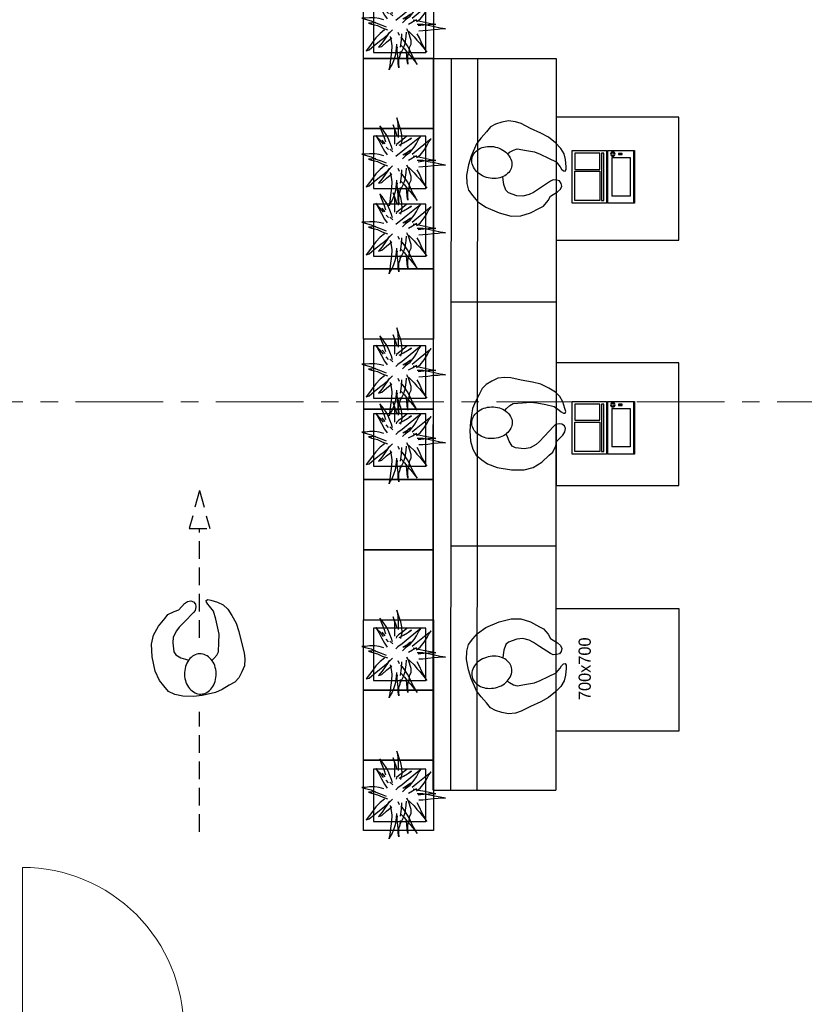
# Model space of a CAD drawing. Header units: millimetres. Extents: x 274611 to 749520, y 175257 to 298905.
# Tile 236 of 251: x 729636 to 734110, y 232835 to 238447. Entities that reach past the tile are written whole.
import ezdxf

# ---------------------------------------------------------------- set-up
doc = ezdxf.new("R2010")
doc.units = ezdxf.units.MM
doc.header["$LTSCALE"] = 400
doc.linetypes.add('CENTER', pattern=[2, 1.25, -0.25, 0.25, -0.25])
doc.linetypes.add('HIDDEN', pattern=[0.375, 0.25, -0.125])
for name, color, linetype in [('-ve', 2, 'HIDDEN'), ('inr', 4, 'Continuous'), ('looplijnen', 8, 'HIDDEN'), ('plant', 114, 'Continuous'), ('plat', 5, 'Continuous'), ('stramien', 1, 'CENTER'), ('symbol', 1, 'Continuous'), ('timmerwerk-ge', 150, 'Continuous')]:
    doc.layers.add(name, color=color, linetype=linetype)
doc.layers.add('None', color=7, linetype='Continuous', lineweight=9)
doc.styles.add('s100', font='stylu.ttf', dxfattribs={"height": 100})

# ---------------------------------------------------------------- blocks, each defined once
blk = doc.blocks.new('*U2533')
at = {"layer": 'None', "color": 43, "linetype": 'Continuous', "lineweight": 9}
blk.add_line((42747.1, 4677.8), (42747.1, 5596.3), dxfattribs=at)
blk.add_arc((42747.3, 4678.5), 917.8, 359.9541, 90.0123, dxfattribs=at)
blk = doc.blocks.new('symb-ps03_b2')
blk.add_lwpolyline([(82.2, -333.7), (93.5, -323.3), (109.6, -304.5), (119.8, -284.7), (121.3, -230.8), (122.5, -183.8), (115.8, -150.4), (104.2, -98.4), (90.8, -52.2), (69, -24.8), (57.7, -13.2), (50.2, -0.9), (49.4, 8.5), (59.4, 13), (75.8, 8.9), (114.7, -1.3), (145.3, -16.6), (172.1, -41.1), (196.4, -77.8), (221.1, -122.2), (235.7, -169.2), (249.9, -232.3), (265.9, -290), (270.3, -324.8), (267.4, -365.4), (252.2, -399.3), (234.6, -432.8), (213.5, -457.5), (181.2, -475.4), (141, -499), (102.8, -516.9), (26.9, -533.5), (-23.3, -539.3), (-83.1, -537.5), (-129.9, -527.7), (-165.1, -510.7), (-191.8, -478.7), (-217.7, -447.5), (-240.8, -394), (-258.1, -313.4), (-261.7, -241.7), (-250.8, -189), (-222, -138.3), (-185.2, -93.4), (-169.5, -72.2), (-133.8, -53.9), (-107.1, -45.7), (-74.5, -10), (-56.5, 2.3), (-37.5, 6.7), (-23, 0.8), (-11.7, -12.6), (-10.5, -27.9), (-13.2, -49.2), (-22.6, -61.1), (-75.1, -114.5), (-104.5, -144.9), (-120.7, -165.7), (-138.4, -200.3), (-141.8, -234.1), (-134.6, -284.5), (-123.4, -302.1), (-94.4, -318.8), (-69, -327.2), (-51.7, -333)])
blk.add_lwpolyline([(-74.5, -413.3, 0.078796), (-66.1, -458.3, 0.088041), (-45.7, -493.9, 0.105312), (-14.5, -518.5, 0.121926), (19.1, -525.8, 0.121926), (52.3, -516.6, 0.105312), (82.1, -490.3, 0.088041), (100.3, -453.5, 0.078796), (106.2, -408.2, 0.078796), (97.7, -363.2, 0.088041), (77.4, -327.6, 0.105312), (46.2, -303, 0.121926), (12.5, -295.7, 0.121926), (-20.6, -304.9, 0.105312), (-50.4, -331.2, 0.088041), (-68.6, -368, 0.078796)], format="xyb", close=True)
blk = doc.blocks.new('symb-ps09_b2')
at = {"layer": 'looplijnen'}
for p, q in [((0, 935.4), (-58.2, 718.1)), ((0, 935.4), (58.2, 718.1)), ((-58.2, 718.1), (58.2, 718.1)), ((0, 95.2), (0, 718.1)), ((0, -1011), (0, -327.3))]:
    blk.add_line(p, q, dxfattribs=at)
at = {"layer": 'symbol'}
blk.add_blockref('symb-ps03_b2', (-11, 299.5), dxfattribs=at)
blk = doc.blocks.new('symb-LPTP_b2')
for p, q in [((150, 0), (-150, 0)), ((-150, 0), (-150, -155)), ((150, -155), (150, 0)), ((150, -5), (-150, -5)), ((-110, -25), (-110, -129)), ((110, -25), (-110, -25)), ((110, -129), (110, -25)), ((150, -155), (-150, -155)), ((150, -160), (-150, -160)), ((-150, -160), (-150, -355)), ((110, -129), (-110, -129)), ((150, -355), (150, -160)), ((-150, -355), (150, -355))]:
    blk.add_line(p, q)
for points in [[(126.4, -69.8), (133.6, -69.8), (133.6, -91.9), (126.4, -91.9)], [(128.4, -71.8), (131.6, -71.8), (131.6, -89.9), (128.4, -89.9)], [(-135, -175), (135, -175), (135, -188.8), (-135, -188.8)], [(32.1, -198.8), (-135, -198.8), (-135, -340), (32.1, -340)], [(42.1, -198.8), (135, -198.8), (135, -340), (42.1, -340)]]:
    blk.add_lwpolyline(points, close=True)
for points in [[(-129.8, -157.5, 10, 10, 0), (-110.7, -157.5, 10, 10, 0)], [(129.8, -157.5, 10, 10, 0), (110.7, -157.5, 10, 10, 0)]]:
    blk.add_lwpolyline(points, format="xyseb")
for radius in [12.6, 7.57]:
    blk.add_circle((130, -123.9), radius)
blk = doc.blocks.new('boom nieuw 01')
at = {"layer": 'plant', "extrusion": (0, -4.44089e-16, -1)}
for p, q in [((-574, 694), (-627, 737)), ((-627, 737), (-616, 698)), ((-574, 694), (-627, 737)), ((-627, 737), (-616, 698)), ((-238, 749), (-257, 677)), ((-238, 749), (-257, 677)), ((-225, 789), (-238, 749)), ((-225, 789), (-238, 749)), ((-225, 745), (-225, 789)), ((-225, 745), (-225, 789)), ((-219, 696), (-225, 745)), ((-219, 696), (-225, 745)), ((-616, 698), (-564, 639)), ((-616, 698), (-564, 639)), ((-519, 654), (-574, 694)), ((-519, 654), (-574, 694)), ((-564, 639), (-510, 574)), ((-564, 639), (-510, 574)), ((-467, 618), (-519, 654)), ((-467, 618), (-519, 654)), ((-412, 565), (-467, 618)), ((-412, 565), (-467, 618)), ((-298, 670), (-316, 598)), ((-284, 619), (-308, 551)), ((-284, 619), (-308, 551)), ((-285, 709), (-298, 670)), ((-285, 665), (-285, 709)), ((-279, 616), (-285, 665)), ((-257, 677), (-284, 619)), ((-257, 677), (-284, 619)), ((-227, 576), (-219, 630)), ((-227, 576), (-219, 630)), ((-219, 630), (-219, 696)), ((-219, 630), (-219, 696)), ((9, 617), (-55, 579)), ((9, 617), (-55, 579)), ((-36, 579), (9, 617)), ((-36, 579), (9, 617)), ((-531, 541), (-584, 584)), ((-584, 584), (-573, 545)), ((-531, 541), (-584, 584)), ((-584, 584), (-573, 545)), ((-573, 545), (-520, 486)), ((-573, 545), (-520, 486)), ((-476, 501), (-531, 541)), ((-476, 501), (-531, 541)), ((-510, 574), (-463, 510)), ((-510, 574), (-463, 510)), ((-424, 465), (-476, 501)), ((-424, 465), (-476, 501)), ((-463, 510), (-423, 466)), ((-463, 510), (-423, 466)), ((-369, 511), (-412, 565)), ((-369, 511), (-412, 565)), ((-344, 540), (-368, 472)), ((-316, 598), (-344, 540)), ((-308, 551), (-333, 488)), ((-308, 551), (-333, 488)), ((-243, 519), (-227, 576)), ((-243, 519), (-227, 576)), ((-187, 511), (-234, 479)), ((-187, 511), (-234, 479)), ((-119, 548), (-187, 511)), ((-167, 460), (-136, 488)), ((-167, 460), (-136, 488)), ((-55, 579), (-119, 548)), ((-55, 579), (-119, 548)), ((-101, 524), (-55, 560)), ((-101, 524), (-55, 560)), ((-95, 500), (-50, 537)), ((-4, 517), (-70, 496)), ((-4, 517), (-70, 496)), ((-55, 560), (-36, 579)), ((-55, 560), (-36, 579)), ((-25, 464), (20, 490)), ((-25, 464), (20, 490)), ((73, 551), (-4, 517)), ((73, 551), (-4, 517)), ((20, 490), (61, 517)), ((20, 490), (61, 517)), ((61, 517), (92, 539)), ((61, 517), (92, 539)), ((126, 569), (73, 551)), ((126, 569), (73, 551)), ((92, 539), (126, 569)), ((92, 539), (126, 569)), ((-831, 440), (-863, 451)), ((-863, 451), (-808, 440)), ((-831, 440), (-863, 451)), ((-863, 451), (-808, 440)), ((-793, 417), (-831, 440)), ((-793, 417), (-831, 440)), ((-808, 440), (-733, 432)), ((-808, 440), (-733, 432)), ((-751, 400), (-793, 417)), ((-751, 400), (-793, 417)), ((-690, 378), (-751, 400)), ((-690, 378), (-751, 400)), ((-733, 432), (-646, 419)), ((-733, 432), (-646, 419)), ((-601, 365), (-690, 378)), ((-601, 365), (-690, 378)), ((-646, 419), (-567, 415)), ((-646, 419), (-567, 415)), ((-567, 415), (-510, 423)), ((-567, 415), (-510, 423)), ((-520, 486), (-467, 421)), ((-520, 486), (-467, 421)), ((-510, 423), (-451, 434)), ((-510, 423), (-451, 434)), ((-369, 412), (-424, 465)), ((-369, 412), (-424, 465)), ((-423, 466), (-397, 444)), ((-423, 466), (-397, 444)), ((-231, 344), (-254, 371)), ((-231, 344), (-254, 371)), ((-195, 409), (-161, 444)), ((-170, 410), (-128, 424)), ((-170, 410), (-128, 424)), ((-128, 424), (-78, 443)), ((-128, 424), (-78, 443)), ((-15, 385), (-100, 387)), ((-15, 385), (-100, 387)), ((-78, 443), (-25, 464)), ((-78, 443), (-25, 464)), ((71, 388), (-15, 385)), ((71, 388), (-15, 385)), ((-5, 354), (51, 371)), ((-5, 354), (51, 371)), ((51, 371), (104, 389)), ((51, 371), (104, 389)), ((140, 402), (71, 388)), ((140, 402), (71, 388)), ((104, 389), (140, 402)), ((104, 389), (140, 402)), ((-838, 331), (-790, 339)), ((-838, 331), (-790, 339)), ((-787, 335), (-838, 331)), ((-787, 335), (-838, 331)), ((-790, 339), (-724, 343)), ((-790, 339), (-724, 343)), ((-737, 335), (-787, 335)), ((-737, 335), (-787, 335)), ((-691, 320), (-737, 335)), ((-724, 343), (-665, 349)), ((-724, 343), (-665, 349)), ((-636, 315), (-691, 320)), ((-636, 315), (-691, 320)), ((-642, 298), (-680, 321)), ((-642, 298), (-680, 321)), ((-665, 349), (-613, 352)), ((-665, 349), (-613, 352)), ((-604, 263), (-648, 228)), ((-604, 263), (-648, 228)), ((-601, 281), (-642, 298)), ((-601, 281), (-642, 298)), ((-613, 352), (-578, 349)), ((-613, 352), (-578, 349)), ((-553, 314), (-604, 263)), ((-553, 314), (-604, 263)), ((-547, 362), (-601, 365)), ((-547, 362), (-601, 365)), ((-540, 259), (-601, 281)), ((-540, 259), (-601, 281)), ((-583, 313), (-496, 300)), ((-583, 313), (-496, 300)), ((-568, 225), (-511, 263)), ((-568, 225), (-511, 263)), ((-451, 246), (-540, 259)), ((-451, 246), (-540, 259)), ((-511, 263), (-472, 292)), ((-511, 263), (-472, 292)), ((-496, 300), (-417, 296)), ((-496, 300), (-417, 296)), ((-472, 292), (-455, 309)), ((-472, 292), (-455, 309)), ((-397, 243), (-451, 246)), ((-397, 243), (-451, 246)), ((-398, 347), (-436, 328)), ((-398, 347), (-436, 328)), ((-281, 288), (-232, 238)), ((-281, 288), (-232, 238)), ((-194, 216), (-242, 260)), ((-194, 216), (-242, 260)), ((-233, 285), (-204, 233)), ((-233, 285), (-204, 233)), ((-192, 292), (-231, 344)), ((-192, 292), (-231, 344)), ((-151, 244), (-192, 292)), ((-151, 244), (-192, 292)), ((-127, 307), (-59, 290)), ((-127, 307), (-59, 290)), ((-105, 362), (-122, 364)), ((-105, 362), (-122, 364)), ((-113, 330), (-85, 277)), ((-113, 330), (-85, 277)), ((-83, 336), (-105, 362)), ((-83, 336), (-105, 362)), ((-85, 277), (-56, 224)), ((-85, 277), (-56, 224)), ((-43, 284), (-83, 336)), ((-43, 284), (-83, 336)), ((-59, 290), (16, 294)), ((-59, 290), (16, 294)), ((-3, 235), (-43, 284)), ((-3, 235), (-43, 284)), ((69, 341), (-16, 343)), ((69, 341), (-16, 343)), ((16, 294), (79, 310)), ((16, 294), (79, 310)), ((154, 344), (69, 341)), ((154, 344), (69, 341)), ((79, 310), (135, 327)), ((79, 310), (135, 327)), ((135, 327), (188, 345)), ((135, 327), (188, 345)), ((224, 359), (154, 344)), ((224, 359), (154, 344)), ((188, 345), (224, 359)), ((188, 345), (224, 359)), ((-748, 141), (-796, 107)), ((-748, 141), (-796, 107)), ((-796, 107), (-737, 139)), ((-796, 107), (-737, 139)), ((-794, 221), (-746, 230)), ((-794, 221), (-746, 230)), ((-743, 226), (-794, 221)), ((-743, 226), (-794, 221)), ((-722, 163), (-748, 141)), ((-722, 163), (-748, 141)), ((-746, 230), (-680, 234)), ((-746, 230), (-680, 234)), ((-694, 225), (-743, 226)), ((-694, 225), (-743, 226)), ((-737, 139), (-688, 167)), ((-737, 139), (-688, 167)), ((-686, 193), (-722, 163)), ((-686, 193), (-722, 163)), ((-647, 211), (-694, 225)), ((-647, 211), (-694, 225)), ((-688, 167), (-620, 196)), ((-688, 167), (-620, 196)), ((-648, 228), (-686, 193)), ((-648, 228), (-686, 193)), ((-680, 234), (-621, 240)), ((-680, 234), (-621, 240)), ((-592, 206), (-647, 211)), ((-592, 206), (-647, 211)), ((-620, 196), (-568, 225)), ((-620, 196), (-568, 225)), ((-549, 186), (-592, 206)), ((-549, 186), (-592, 206)), ((-496, 183), (-549, 186)), ((-496, 183), (-549, 186)), ((-454, 144), (-497, 109)), ((-454, 144), (-497, 109)), ((-392, 219), (-496, 183)), ((-392, 219), (-496, 183)), ((-403, 195), (-454, 144)), ((-403, 195), (-454, 144)), ((-369, 232), (-403, 195)), ((-369, 232), (-403, 195)), ((-354, 238), (-392, 219)), ((-354, 238), (-392, 219)), ((-297, 215), (-269, 162)), ((-297, 215), (-269, 162)), ((-269, 162), (-239, 109)), ((-269, 162), (-239, 109)), ((-263, 89), (-248, 155)), ((-263, 89), (-248, 155)), ((-232, 238), (-199, 194)), ((-232, 238), (-199, 194)), ((-186, 120), (-227, 169)), ((-186, 120), (-227, 169)), ((-204, 233), (-174, 186)), ((-204, 233), (-174, 186)), ((-199, 194), (-138, 143)), ((-199, 194), (-138, 143)), ((-174, 186), (-194, 216)), ((-174, 186), (-194, 216)), ((-33, 98), (-151, 244)), ((-33, 98), (-151, 244)), ((-138, 143), (-93, 116)), ((-138, 143), (-93, 116)), ((-56, 224), (-25, 178)), ((-56, 224), (-25, 178)), ((-25, 178), (-46, 207)), ((-25, 178), (-46, 207)), ((-597, 22), (-646, -12)), ((-597, 22), (-646, -12)), ((-646, -12), (-586, 20)), ((-646, -12), (-586, 20)), ((-572, 44), (-597, 22)), ((-572, 44), (-597, 22)), ((-586, 20), (-537, 48)), ((-586, 20), (-537, 48)), ((-535, 74), (-572, 44)), ((-535, 74), (-572, 44)), ((-537, 48), (-469, 77)), ((-537, 48), (-469, 77)), ((-497, 109), (-535, 74)), ((-497, 109), (-535, 74)), ((-469, 77), (-417, 106)), ((-469, 77), (-417, 106)), ((-380, 87), (-378, 37)), ((-380, 87), (-378, 37)), ((-378, 37), (-372, -25)), ((-378, 37), (-372, -25)), ((-317, 95), (-308, 24)), ((-317, 95), (-308, 24)), ((-317, -32), (-303, 34)), ((-317, -32), (-303, 34)), ((-308, 24), (-304, -32)), ((-308, 24), (-304, -32)), ((-303, 34), (-304, 107)), ((-303, 34), (-304, 107)), ((-293, -58), (-278, 12)), ((-293, -58), (-278, 12)), ((-278, 12), (-263, 89)), ((-278, 12), (-263, 89)), ((-267, 114), (-235, 70)), ((-267, 114), (-235, 70)), ((-235, 70), (-173, 19)), ((-235, 70), (-173, 19)), ((-69, -25), (-186, 120)), ((-69, -25), (-186, 120)), ((-173, 19), (-128, -8)), ((-173, 19), (-128, -8)), ((-93, 116), (-36, 86)), ((-93, 116), (-36, 86)), ((-36, 86), (2, 56)), ((-36, 86), (2, 56)), ((2, 56), (-33, 98)), ((2, 56), (-33, 98)), ((-372, -25), (-363, -96)), ((-372, -25), (-363, -96)), ((-363, -96), (-359, -152)), ((-363, -96), (-359, -152)), ((-348, -178), (-333, -108)), ((-348, -178), (-333, -108)), ((-333, -108), (-317, -32)), ((-333, -108), (-317, -32)), ((-304, -32), (-299, -81)), ((-304, -32), (-299, -81)), ((-303, -124), (-293, -58)), ((-303, -124), (-293, -58)), ((-299, -81), (-303, -124)), ((-299, -81), (-303, -124)), ((-128, -8), (-72, -38)), ((-128, -8), (-72, -38)), ((-72, -38), (-33, -68)), ((-72, -38), (-33, -68)), ((-33, -68), (-69, -25)), ((-33, -68), (-69, -25)), ((-359, -152), (-354, -201)), ((-359, -152), (-354, -201)), ((-358, -244), (-348, -178)), ((-358, -244), (-348, -178)), ((-354, -201), (-358, -244)), ((-354, -201), (-358, -244))]:
    blk.add_line(p, q, dxfattribs=at)
at = {"layer": 'timmerwerk-ge', "linetype": 'Continuous', "extrusion": (0, -4.44089e-16, -1)}
for p, q in [((0, 647), (-647, 647)), ((-647, 647), (-647, 0)), ((0, 0), (0, 647)), ((-647, 0), (0, 0))]:
    blk.add_line(p, q, dxfattribs=at)

msp = doc.modelspace()

# ---------------------------------------------------------------- linework, layer by layer
at = {"layer": 'inr'}
for p, q in [((731993.67096, 234056.3608), (731996.33053, 238226.3608)), ((731996.33053, 238226.3608), (732696.33067, 238226.3608)), ((732096.33051, 238226.29702), (732093.67094, 234056.29702)), ((732246.33048, 238226.20135), (732243.67091, 234056.20135)), ((732696.33067, 238226.3608), (732693.67081, 234055.91435)), ((732694.55743, 236836.72051), (732094.55755, 236836.33784)), ((732694.55743, 235446.06316), (732094.55755, 235446.44583)), ((731993.67096, 234056.3608), (732693.6711, 234056.3608))]:
    msp.add_line(p, q, dxfattribs=at)
for points in [[(732695.0009, 237191.39184), (733395.0009, 237191.39184), (733395.0009, 237891.39184), (732695.0009, 237891.39184)], [(732695.0009, 235791.39184), (733395.0009, 235791.39184), (733395.0009, 236491.39184), (732695.0009, 236491.39184)], [(732695.0009, 235091.39184), (733395.0009, 235091.39184), (733395.0009, 234391.39184), (732695.0009, 234391.39184)]]:
    msp.add_lwpolyline(points, close=True, dxfattribs=at)
at = {"layer": 'stramien', "lineweight": 0}
msp.add_line((741655.18989, 236268.74408), (722947.21989, 236268.74408), dxfattribs=at)
at = {"layer": 'timmerwerk-ge'}
for points in [[(731996.33053, 238626.3608), (731996.33053, 238226.3608), (731596.33053, 238226.3608), (731596.33053, 238626.3608)], [(731996.33053, 238226.3608), (731996.33053, 237826.3608), (731596.33053, 237826.3608), (731596.33053, 238226.3608)], [(731996.33053, 237026.3608), (731996.33053, 236626.3608), (731596.33053, 236626.3608), (731596.33053, 237026.3608)], [(731996.33053, 236226.3608), (731996.33053, 236626.3608), (731596.33053, 236626.3608), (731596.33053, 236226.3608)], [(731996.33053, 235826.3608), (731996.33053, 236226.3608), (731596.33053, 236226.3608), (731596.33053, 235826.3608)], [(731996.33053, 235426.3608), (731996.33053, 235826.3608), (731596.33053, 235826.3608), (731596.33053, 235426.3608)], [(731996.33053, 235026.3608), (731996.33053, 235426.3608), (731596.33053, 235426.3608), (731596.33053, 235026.3608)], [(731996.33053, 235026.3608), (731996.33053, 234626.3608), (731596.33053, 234626.3608), (731596.33053, 235026.3608)], [(731996.33053, 234626.3608), (731996.33053, 234226.3608), (731596.33053, 234226.3608), (731596.33053, 234626.3608)], [(731996.33053, 234226.3608), (731996.33053, 233826.3608), (731596.33053, 233826.3608), (731596.33053, 234226.3608)]]:
    msp.add_lwpolyline(points, close=True, dxfattribs=at)
for points in [[(731596.33053, 237426.3608), (731596.33053, 237826.3608), (731996.33053, 237826.3608), (731996.33053, 237426.3608)], [(731996.33053, 237426.3608), (731996.33053, 237026.3608), (731596.33053, 237026.3608), (731596.33053, 237426.3608)]]:
    msp.add_lwpolyline(points, dxfattribs=at)

# ---------------------------------------------------------------- block references
at = {"layer": '-ve', "xscale": 0.4608, "yscale": 0.4608, "zscale": 0.4608, "rotation": 90}
for p in [(731951.64043, 238559.4212), (731951.64043, 237784.02076), (731951.64043, 237396.71642), (731951.64043, 236587.41613), (731951.64043, 236200.1118), (731951.64043, 234978.61276), (731951.64043, 234175.1048)]:
    msp.add_blockref('boom nieuw 01', p, dxfattribs=at)
at = {"layer": 'inr', "xscale": -1, "rotation": 270}
for p in [(733142.34661, 237551.63881), (733142.34661, 236121.63881)]:
    msp.add_blockref('symb-LPTP_b2', p, dxfattribs=at)
at = {"layer": 'None', "color": 7}
msp.add_blockref('*U2533', (686905.23053, 228018.74408), dxfattribs=at)
at = {"layer": 'symbol', "linetype": 'Continuous', "lineweight": 0, "xscale": -1}
for p, rotation in [((732728.24552, 237536.96262), 258.6198515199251), ((732740.4453, 236154.67161), 272.8754763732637)]:
    msp.add_blockref('symb-ps03_b2', p, dxfattribs=dict(at, rotation=rotation))
at = {"layer": 'symbol'}
msp.add_blockref('symb-ps09_b2', (730661.54994, 234829.16394), dxfattribs=at)
at = {"layer": 'symbol', "linetype": 'Continuous', "lineweight": 0, "rotation": 281.380148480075}
msp.add_blockref('symb-ps03_b2', (732728.24552, 234824.07711), dxfattribs=at)

# ---------------------------------------------------------------- texts
at = {"layer": 'plat', "style": 's100'}
msp.add_text('700x700', height=69.561677, rotation=90, dxfattribs=at).set_placement((732892.90179, 234569.08489))

doc.saveas('drawing.dxf')
